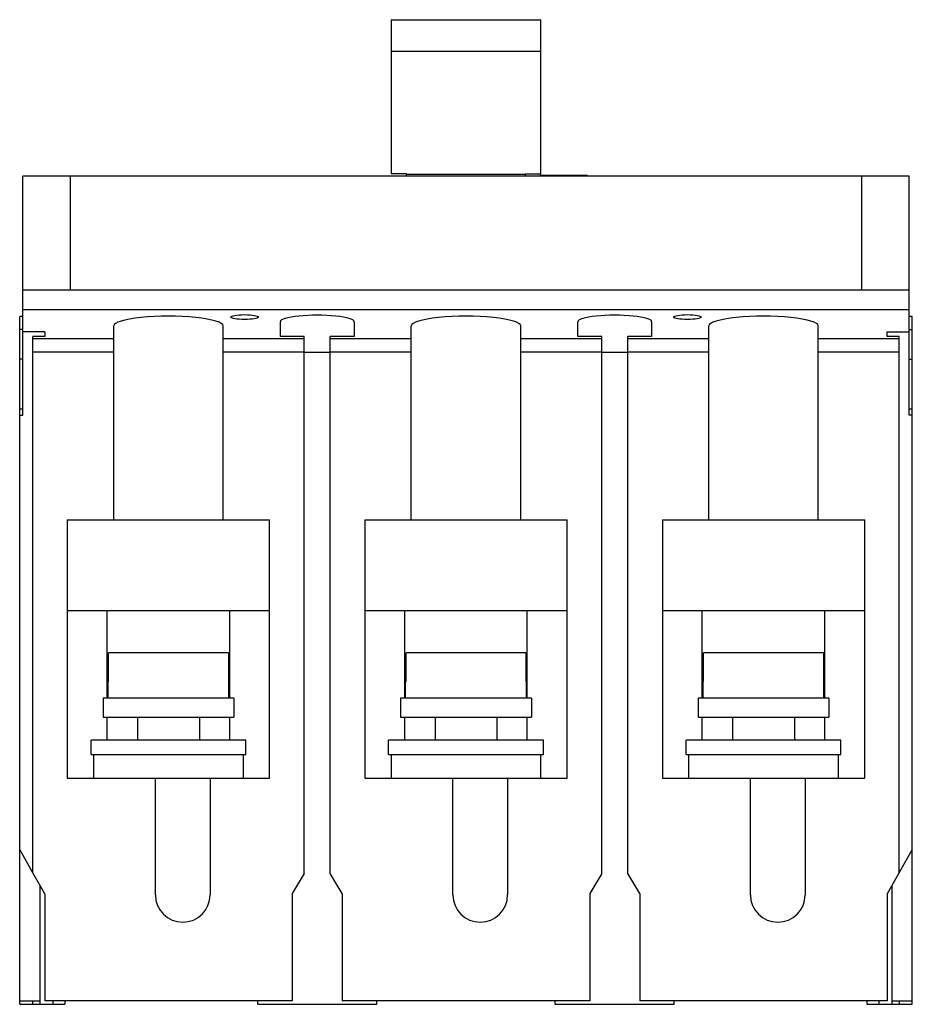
# Model space of a CAD drawing. Header units: millimetres. Extents: x 11.2 to 86.2, y 26 to 108.7.
import ezdxf

# ---------------------------------------------------------------- set-up
doc = ezdxf.new("R2010")
doc.units = ezdxf.units.MM
doc.header["$LTSCALE"] = 8.740092
doc.layers.add('00_COMPONENTS', color=7, linetype='CONTINUOUS')
doc.layers.add('00_COMPONENTS_3', color=7, linetype='CONTINUOUS')

msp = doc.modelspace()

# ---------------------------------------------------------------- linework, layer by layer
at = {"layer": '00_COMPONENTS', "color": 7, "linetype": 'Continuous'}
for p, q in [((11.465, 75.498), (11.465, 95.598)), ((85.965, 95.598), (11.465, 95.598)), ((15.465, 95.598), (15.465, 85.998)), ((54.915, 95.651), (54.915, 95.598)), ((58.915, 95.651), (54.915, 95.651)), ((58.915, 95.598), (58.915, 95.651)), ((81.965, 85.998), (81.965, 95.598)), ((85.965, 75.498), (85.965, 95.598)), ((85.965, 85.998), (11.465, 85.998)), ((11.215, 25.998), (11.215, 83.798)), ((11.465, 83.798), (11.215, 83.798)), ((85.965, 84.348), (11.465, 84.348)), ((86.215, 83.798), (85.965, 83.798)), ((86.215, 25.998), (86.215, 83.798)), ((19.115, 66.698), (19.115, 83.008)), ((28.315, 66.698), (28.315, 83.008)), ((33.115, 82.127), (33.115, 83.361)), ((39.315, 83.361), (39.315, 82.127)), ((44.115, 66.698), (44.115, 83.008)), ((53.315, 66.698), (53.315, 83.008)), ((58.115, 82.127), (58.115, 83.361)), ((64.315, 83.361), (64.315, 82.127)), ((69.115, 66.698), (69.115, 83.008)), ((78.315, 66.698), (78.315, 83.008)), ((11.465, 82.698), (11.215, 82.698)), ((13.315, 82.515), (11.465, 82.515)), ((12.315, 37.052), (12.315, 82.127)), ((13.315, 82.127), (12.315, 82.127)), ((12.315, 81.943), (19.115, 81.943)), ((13.315, 82.515), (13.315, 82.127)), ((28.315, 81.943), (35.115, 81.943)), ((35.115, 82.127), (33.115, 82.127)), ((35.115, 36.998), (35.115, 82.127)), ((37.315, 36.999), (37.315, 82.127)), ((39.315, 82.127), (37.315, 82.127)), ((37.315, 81.943), (44.115, 81.943)), ((53.315, 81.943), (60.115, 81.943)), ((60.115, 82.127), (58.115, 82.127)), ((60.115, 36.998), (60.115, 82.127)), ((62.315, 36.999), (62.315, 82.127)), ((64.315, 82.127), (62.315, 82.127)), ((62.315, 81.943), (69.115, 81.943)), ((78.315, 81.943), (85.115, 81.943)), ((84.115, 82.515), (85.965, 82.515)), ((84.115, 82.127), (84.115, 82.515)), ((85.115, 82.127), (84.115, 82.127)), ((85.115, 37.056), (85.115, 82.127)), ((85.965, 82.698), (86.215, 82.698)), ((19.115, 80.801), (12.315, 80.801)), ((35.115, 80.801), (28.315, 80.801)), ((35.115, 80.798), (37.315, 80.798)), ((44.115, 80.801), (37.315, 80.801)), ((60.115, 80.801), (53.315, 80.801)), ((60.115, 80.798), (62.315, 80.798)), ((69.115, 80.801), (62.315, 80.801)), ((85.115, 80.801), (78.315, 80.801)), ((11.465, 80.198), (11.215, 80.198)), ((85.965, 80.198), (86.215, 80.198)), ((11.215, 76.034), (11.465, 76.034)), ((11.215, 75.498), (11.465, 75.498)), ((85.965, 76.034), (86.215, 76.034)), ((86.215, 75.498), (85.965, 75.498)), ((15.215, 66.698), (15.215, 44.998)), ((15.215, 66.698), (32.215, 66.698)), ((32.215, 44.998), (32.215, 66.698)), ((40.215, 66.698), (40.215, 44.998)), ((40.215, 66.698), (57.215, 66.698)), ((57.215, 44.998), (57.215, 66.698)), ((65.215, 66.698), (82.215, 66.698)), ((65.215, 66.698), (65.215, 44.998)), ((82.215, 44.998), (82.215, 66.698)), ((15.215, 59.098), (32.215, 59.098)), ((18.565, 51.725), (18.565, 59.098)), ((28.865, 51.725), (28.865, 59.098)), ((40.215, 59.098), (57.215, 59.098)), ((43.565, 51.725), (43.565, 59.098)), ((53.865, 51.725), (53.865, 59.098)), ((65.215, 59.098), (82.215, 59.098)), ((68.565, 51.725), (68.565, 59.098)), ((78.865, 51.725), (78.865, 59.098)), ((18.684, 53.125), (18.684, 55.525)), ((28.747, 55.525), (18.684, 55.525)), ((28.747, 55.525), (28.747, 53.125)), ((53.747, 55.525), (43.684, 55.525)), ((43.684, 53.125), (43.684, 55.525)), ((53.747, 55.525), (53.747, 53.125)), ((78.747, 55.525), (68.684, 55.525)), ((68.684, 53.125), (68.684, 55.525)), ((78.747, 55.525), (78.747, 53.125)), ((18.635, 51.725), (18.635, 53.125)), ((18.684, 53.125), (18.635, 53.125)), ((28.795, 53.125), (28.747, 53.125)), ((28.795, 51.725), (28.795, 53.125)), ((43.684, 53.125), (43.635, 53.125)), ((43.635, 51.725), (43.635, 53.125)), ((53.795, 53.125), (53.747, 53.125)), ((53.795, 51.725), (53.795, 53.125)), ((68.684, 53.125), (68.635, 53.125)), ((68.635, 51.725), (68.635, 53.125)), ((78.795, 53.125), (78.747, 53.125)), ((78.795, 51.725), (78.795, 53.125)), ((18.215, 51.725), (18.215, 50.125)), ((29.215, 51.725), (18.215, 51.725)), ((29.215, 51.725), (29.215, 50.125)), ((54.215, 51.725), (43.215, 51.725)), ((43.215, 51.725), (43.215, 50.125)), ((54.215, 51.725), (54.215, 50.125)), ((79.215, 51.725), (68.215, 51.725)), ((68.215, 51.725), (68.215, 50.125)), ((79.215, 51.725), (79.215, 50.125)), ((18.215, 50.125), (29.215, 50.125)), ((18.565, 48.198), (18.565, 50.125)), ((21.115, 50.125), (21.115, 48.198)), ((26.315, 50.125), (26.315, 48.198)), ((28.865, 48.198), (28.865, 50.125)), ((43.215, 50.125), (54.215, 50.125)), ((43.565, 48.198), (43.565, 50.125)), ((46.115, 50.125), (46.115, 48.198)), ((51.315, 50.125), (51.315, 48.198)), ((53.865, 48.198), (53.865, 50.125)), ((68.215, 50.125), (79.215, 50.125)), ((68.565, 48.198), (68.565, 50.125)), ((71.115, 50.125), (71.115, 48.198)), ((76.315, 50.125), (76.315, 48.198)), ((78.865, 48.198), (78.865, 50.125)), ((17.215, 46.998), (17.215, 48.198)), ((30.215, 48.198), (17.215, 48.198)), ((30.215, 46.998), (30.215, 48.198)), ((55.215, 48.198), (42.215, 48.198)), ((42.215, 46.998), (42.215, 48.198)), ((55.215, 46.998), (55.215, 48.198)), ((80.215, 48.198), (67.215, 48.198)), ((67.215, 46.998), (67.215, 48.198)), ((80.215, 46.998), (80.215, 48.198)), ((17.215, 46.998), (30.215, 46.998)), ((17.415, 46.998), (17.415, 44.998)), ((30.015, 44.998), (30.015, 46.998)), ((42.215, 46.998), (55.215, 46.998)), ((42.415, 46.998), (42.415, 44.998)), ((55.015, 44.998), (55.015, 46.998)), ((67.215, 46.998), (80.215, 46.998)), ((67.415, 46.998), (67.415, 44.998)), ((80.015, 44.998), (80.015, 46.998)), ((15.215, 44.998), (32.215, 44.998)), ((22.615, 35.198), (22.615, 44.998)), ((27.215, 44.998), (27.215, 35.198)), ((40.215, 44.998), (57.215, 44.998)), ((47.615, 35.198), (47.615, 44.998)), ((52.215, 44.998), (52.215, 35.198)), ((65.215, 44.998), (82.215, 44.998)), ((72.615, 35.198), (72.615, 44.998)), ((77.215, 44.998), (77.215, 35.198)), ((12.317, 37.053), (11.215, 38.998)), ((86.215, 38.998), (84.115, 35.288)), ((13.315, 35.288), (12.315, 37.052)), ((35.115, 36.998), (34.115, 35.298)), ((38.315, 35.298), (37.315, 36.999)), ((60.115, 36.998), (59.115, 35.298)), ((63.315, 35.298), (62.315, 36.999)), ((12.915, 35.998), (12.915, 25.998)), ((84.515, 25.998), (84.515, 35.998)), ((13.315, 35.288), (13.315, 26.298)), ((34.115, 35.298), (34.115, 26.298)), ((38.315, 35.298), (38.315, 26.298)), ((59.115, 35.298), (59.115, 26.298)), ((63.315, 35.298), (63.315, 26.298)), ((84.115, 35.288), (84.115, 26.298)), ((11.215, 26.298), (12.915, 26.298)), ((11.215, 25.998), (12.903, 25.998)), ((12.315, 25.998), (12.315, 26.298)), ((12.915, 25.998), (15.015, 25.998)), ((34.115, 26.298), (13.315, 26.298)), ((14.015, 25.998), (14.015, 26.298)), ((15.015, 26.298), (15.015, 25.998)), ((31.215, 25.998), (31.215, 26.298)), ((31.215, 25.998), (41.215, 25.998)), ((59.115, 26.298), (38.315, 26.298)), ((41.215, 25.998), (41.215, 26.298)), ((56.215, 25.998), (56.215, 26.298)), ((56.215, 25.998), (66.215, 25.998)), ((84.115, 26.298), (63.315, 26.298)), ((66.215, 25.998), (66.215, 26.298)), ((82.415, 25.998), (82.415, 26.298)), ((82.415, 25.998), (84.515, 25.998)), ((83.415, 26.298), (83.415, 25.998)), ((84.515, 26.298), (86.215, 26.298)), ((84.527, 25.998), (86.215, 25.998)), ((85.115, 26.298), (85.115, 25.998))]:
    msp.add_line(p, q, dxfattribs=at)
for centre in [(24.915, 35.198), (49.915, 35.198), (74.915, 35.198)]:
    msp.add_arc(centre, 2.3, 180, 360, dxfattribs=at)
for centre, major_axis in [((23.715, 83.008), (4.6, 0)), ((36.215, 83.361), (3.1, 0)), ((48.715, 83.008), (4.6, 0)), ((61.215, 83.361), (3.1, 0)), ((73.715, 83.008), (4.6, 0))]:
    msp.add_ellipse(centre, major_axis=major_axis, ratio=0.176327, start_param=0, end_param=3.141593, dxfattribs=at)
for centre in [(30.115, 83.749), (67.315, 83.749)]:
    msp.add_ellipse(centre, major_axis=(1.15, 0), ratio=0.176327, dxfattribs=at)
at = {"layer": '00_COMPONENTS_3', "color": 7, "linetype": 'Continuous'}
for p, q in [((42.423, 108.739), (42.423, 95.79)), ((42.423, 108.739), (55.007, 108.739)), ((55.007, 95.79), (55.007, 108.739)), ((55.007, 106.064), (42.423, 106.064)), ((43.715, 95.79), (42.423, 95.79)), ((43.715, 95.598), (43.715, 95.79)), ((43.715, 95.749), (53.715, 95.749)), ((53.715, 95.598), (53.715, 95.79)), ((53.715, 95.79), (55.007, 95.79))]:
    msp.add_line(p, q, dxfattribs=at)

doc.saveas('drawing.dxf')
